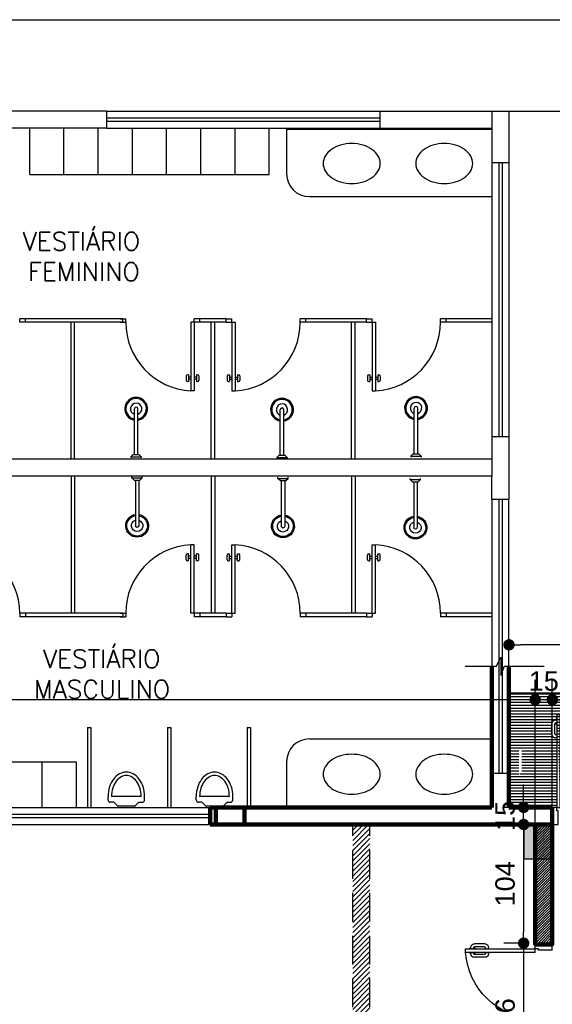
# Model space of a CAD drawing. Header units: metres. Extents: x -44 to 208, y -13 to 238.
# Tile 115 of 154: x 27.78 to 32.45, y 226.68 to 235.3. Entities that reach past the tile are written whole.
import ezdxf

# ---------------------------------------------------------------- set-up
doc = ezdxf.new("R2010")
doc.units = ezdxf.units.M
doc.header["$MEASUREMENT"] = 0
doc.linetypes.add('HIDDEN', pattern=[0.375, 0.25, -0.125])
doc.layers.add('ALV-ALT', color=7, linetype='Continuous', lineweight=90)
for name, color, linetype in [('ALV-CONS', 12, 'Continuous'), ('ALV-DEM', 41, 'HIDDEN'), ('CTA-GER', 35, 'Continuous'), ('ESQ-POR', 3, 'Continuous'), ('ESQUADRIAS', 2, 'Continuous'), ('EST-LAJ', 6, 'Continuous'), ('FINO-03', 2, 'Continuous'), ('HTC-EST', 253, 'Continuous'), ('PIS-DSN', 40, 'Continuous')]:
    doc.layers.add(name, color=color, linetype=linetype)
doc.styles.add('50-30', font='romans.shx', dxfattribs={"height": 0.16})
doc.styles.add('Texto Cota', font='arial.ttf')
doc.dimstyles.new('ARQ-1-100', dxfattribs={"dimscale": 0, "dimtxt": 0.17, "dimasz": 0.1, "dimexe": 0.175, "dimexo": 0.15, "dimgap": 0.075, "dimtad": 1, "dimdec": 0, "dimlfac": 100, "dimzin": 1, "dimdsep": 46, "dimtxsty": 'Texto Cota', "dimblk1": 'DOT', "dimblk2": 'DOT', "dimsah": 1, "dimcen": 0.2, "dimclrd": 256, "dimclre": 256, "dimclrt": 15, "dimaunit": 1, "dimazin": 0, "dimtfac": 1.8, "dimtdec": 0, "dimtix": 1, "dimtmove": 2, "dimatfit": 1, "dimldrblk": 'DOT', "dimfxl": 1, "dimtolj": 1, "dimtzin": 4, "dimlwd": -1, "dimarcsym": 0})

# ---------------------------------------------------------------- blocks, each defined once
blk = doc.blocks.new('A$C19E358C8')
at = {"layer": 'ALV-DEM'}
h = blk.add_hatch(dxfattribs=at)
h.set_pattern_fill('LINE', color=256, scale=0.01, angle=45)
h.set_pattern_definition([(45, (77.251412, -66.988773), (-0.02245064, 0.02245064), [])])
h.paths.add_polyline_path([(-5.85, -4.95), (-9.85, -4.95), (-9.85, -5.1), (-5.85, -5.1)])
h.paths.add_polyline_path([(-1, -4.95), (-3.35, -4.95), (-3.35, -4.75), (-3.5, -4.75), (-3.5, -4.95), (-4.45, -4.95), (-4.45, -5.1), (-1, -5.1)])
h.paths.add_polyline_path([(-4.7, -4.95), (-4.95, -4.95), (-4.95, -5.1), (-4.7, -5.1)])
h.paths.add_polyline_path([(-3.35, 0), (-3.5, 0), (-3.5, -3.85), (-3.35, -3.85)])
h.paths.add_polyline_path([(0, -4.95), (-0.1, -4.95), (-0.1, -5.1), (0, -5.1)])
h.paths.add_polyline_path([(-8.85, -12.83), (-9.85, -12.83), (-9.85, -12.98), (-8.85, -12.98)])
h.paths.add_polyline_path([(-3.89, -12.83), (-5.39, -12.83), (-5.39, -12.98), (-3.89, -12.98)])
h.paths.add_polyline_path([(0, -12.83), (-0.89, -12.83), (-0.89, -12.98), (-0.8898, -12.98), (0, -12.98)])
h.paths.add_polyline_path([(2.5, -13.9), (1.25, -13.9), (1.25, -13.8), (1.1, -13.8), (1.1, -14.15), (1.25, -14.15), (1.25, -14.05), (2.5, -14.05)])
h.paths.add_polyline_path([(1.25, -13), (1.1, -13), (1.1, -13.1), (1.25, -13.1)])
h.paths.add_polyline_path([(2.5, -14.95), (1.25, -14.95), (1.25, -14.85), (1.1, -14.85), (1.1, -15.2), (1.25, -15.2), (1.25, -15.1), (2.5, -15.1)])
h.paths.add_polyline_path([(2.5, -16), (1.25, -16), (1.25, -15.9), (1.1, -15.9), (1.1, -16.15), (2.5, -16.15)])
for p, q in [((-3.5, -3.85), (-3.5, 0)), ((-3.35, -3.85), (-3.35, 0))]:
    blk.add_line(p, q, dxfattribs=at)
blk = doc.blocks.new('PORTA 120 DUPLA')
at = {"layer": 'ESQ-POR'}
for p, q in [((-96.8286, 44.0414), (-96.7786, 44.0414)), ((-96.7786, 44.0414), (-96.7786, 43.9214)), ((-95.5786, 44.0412), (-95.5786, 43.9212)), ((-95.5786, 44.0412), (-95.5286, 44.0412)), ((-96.7886, 43.9214), (-96.7886, 43.8914)), ((-96.7786, 43.9214), (-96.7886, 43.9214)), ((-95.5786, 43.9212), (-95.5686, 43.9212)), ((-95.5686, 43.9212), (-95.5686, 43.8912)), ((-96.7886, 43.8914), (-96.8286, 43.8914)), ((-96.7886, 43.8914), (-96.7886, 43.2814)), ((-96.7586, 43.8914), (-96.7886, 43.8914)), ((-96.7586, 43.2814), (-96.7586, 43.8914)), ((-95.5986, 43.8912), (-95.5986, 43.2812)), ((-95.5986, 43.8912), (-95.5686, 43.8912)), ((-95.5686, 43.2812), (-95.5686, 43.8912)), ((-95.5686, 43.8912), (-95.5286, 43.8912)), ((-96.7894, 43.4821), (-96.802, 43.4821)), ((-96.7894, 43.4571), (-96.7894, 43.4821)), ((-96.7579, 43.4571), (-96.7579, 43.4821)), ((-96.7579, 43.4821), (-96.7453, 43.4821)), ((-95.5994, 43.4818), (-95.612, 43.4818)), ((-95.5994, 43.4569), (-95.5994, 43.4818)), ((-95.5679, 43.4818), (-95.5553, 43.4818)), ((-95.5679, 43.4569), (-95.5679, 43.4818)), ((-96.832, 43.4521), (-96.832, 43.3569)), ((-96.8073, 43.4471), (-96.8073, 43.3616)), ((-96.7894, 43.4571), (-96.7973, 43.4571)), ((-96.7579, 43.4571), (-96.75, 43.4571)), ((-96.74, 43.4471), (-96.74, 43.3616)), ((-96.7153, 43.4521), (-96.7153, 43.3569)), ((-95.642, 43.4518), (-95.642, 43.3567)), ((-95.6173, 43.4469), (-95.6173, 43.3614)), ((-95.5994, 43.4569), (-95.6073, 43.4569)), ((-95.5679, 43.4569), (-95.56, 43.4569)), ((-95.55, 43.4469), (-95.55, 43.3614)), ((-95.5253, 43.4518), (-95.5253, 43.3567)), ((-96.7942, 43.3269), (-96.802, 43.3269)), ((-96.7942, 43.3516), (-96.7973, 43.3516)), ((-96.7946, 43.365), (-96.7946, 43.3516)), ((-96.7886, 43.365), (-96.7946, 43.365)), ((-96.7942, 43.3142), (-96.7942, 43.3269)), ((-96.7886, 43.3142), (-96.7942, 43.3142)), ((-96.7586, 43.365), (-96.7527, 43.365)), ((-96.7586, 43.3142), (-96.753, 43.3142)), ((-96.753, 43.3516), (-96.75, 43.3516)), ((-96.753, 43.3269), (-96.7453, 43.3269)), ((-96.753, 43.3142), (-96.753, 43.3269)), ((-96.7527, 43.365), (-96.7527, 43.3516)), ((-95.6042, 43.3267), (-95.612, 43.3267)), ((-95.6042, 43.3514), (-95.6073, 43.3514)), ((-95.5986, 43.3648), (-95.6046, 43.3648)), ((-95.6046, 43.3648), (-95.6046, 43.3514)), ((-95.6042, 43.314), (-95.6042, 43.3267)), ((-95.5986, 43.314), (-95.6042, 43.314)), ((-95.5686, 43.3648), (-95.5627, 43.3648)), ((-95.5686, 43.314), (-95.563, 43.314)), ((-95.563, 43.3514), (-95.56, 43.3514)), ((-95.563, 43.314), (-95.563, 43.3267)), ((-95.563, 43.3267), (-95.5553, 43.3267)), ((-95.5627, 43.3648), (-95.5627, 43.3514)), ((-96.7886, 43.2814), (-96.7586, 43.2814)), ((-95.5986, 43.2812), (-95.5686, 43.2812))]:
    blk.add_line(p, q, dxfattribs=at)
for centre, radius, start, end in [((-96.8016, 43.9031), 0.6232, 273.95602, 358.46116), ((-95.5552, 43.9033), 0.6236, 181.55354, 266.00804), ((-96.802, 43.4521), 0.03, 90, 180), ((-96.7453, 43.4521), 0.03, 0, 90), ((-95.612, 43.4518), 0.03, 90, 180), ((-95.5553, 43.4518), 0.03, 0, 90), ((-96.7973, 43.4471), 0.01, 90, 180), ((-96.75, 43.4471), 0.01, 0, 90), ((-95.6073, 43.4469), 0.01, 90, 180), ((-95.56, 43.4469), 0.01, 0, 90), ((-96.802, 43.3569), 0.03, 180, 270), ((-96.7973, 43.3616), 0.01, 180, 270), ((-96.75, 43.3616), 0.01, 270, 0), ((-96.7453, 43.3569), 0.03, 270, 0), ((-95.612, 43.3567), 0.03, 180, 270), ((-95.6073, 43.3614), 0.01, 180, 270), ((-95.56, 43.3614), 0.01, 270, 0), ((-95.5553, 43.3567), 0.03, 270, 0)]:
    blk.add_arc(centre, radius, start, end, dxfattribs=at)
blk = doc.blocks.new('PORTA 1.60X2.10 DUPLA')
at = {"layer": 'ESQ-POR'}
for p, q in [((-103.6934, 43.2764), (-103.6434, 43.2764)), ((-103.6434, 43.2764), (-103.6434, 43.1564)), ((-102.0434, 43.2764), (-102.0434, 43.1564)), ((-101.9934, 43.2764), (-102.0434, 43.2764)), ((-103.6534, 43.1264), (-103.6934, 43.1264)), ((-103.6434, 43.1564), (-103.6534, 43.1564)), ((-103.6534, 43.1564), (-103.6534, 43.1264)), ((-103.6234, 43.1264), (-103.6534, 43.1264)), ((-103.6534, 43.1264), (-103.6534, 42.3164)), ((-103.6234, 42.3164), (-103.6234, 43.1264)), ((-102.0334, 43.1264), (-102.0634, 43.1264)), ((-102.0634, 43.1264), (-102.0634, 42.3164)), ((-102.0434, 43.1564), (-102.0334, 43.1564)), ((-102.0334, 43.1564), (-102.0334, 43.1264)), ((-102.0334, 42.3164), (-102.0334, 43.1264)), ((-102.0334, 43.1264), (-101.9934, 43.1264)), ((-103.6967, 42.487), (-103.6967, 42.3919)), ((-103.6721, 42.4821), (-103.6721, 42.3966)), ((-103.6542, 42.517), (-103.6667, 42.517)), ((-103.6542, 42.4921), (-103.6621, 42.4921)), ((-103.6542, 42.4921), (-103.6542, 42.517)), ((-103.6226, 42.517), (-103.6101, 42.517)), ((-103.6226, 42.4921), (-103.6226, 42.517)), ((-103.6226, 42.4921), (-103.6147, 42.4921)), ((-103.6047, 42.4821), (-103.6047, 42.3966)), ((-103.5801, 42.487), (-103.5801, 42.3919)), ((-102.1067, 42.487), (-102.1067, 42.3919)), ((-102.0821, 42.4821), (-102.0821, 42.3966)), ((-102.0642, 42.517), (-102.0767, 42.517)), ((-102.0642, 42.4921), (-102.0721, 42.4921)), ((-102.0642, 42.4921), (-102.0642, 42.517)), ((-102.0326, 42.4921), (-102.0326, 42.517)), ((-102.0326, 42.517), (-102.0201, 42.517)), ((-102.0326, 42.4921), (-102.0247, 42.4921)), ((-102.0147, 42.4821), (-102.0147, 42.3966)), ((-101.9901, 42.487), (-101.9901, 42.3919)), ((-103.659, 42.3619), (-103.6667, 42.3619)), ((-103.659, 42.3866), (-103.6621, 42.3866)), ((-103.6534, 42.4), (-103.6594, 42.4)), ((-103.6594, 42.4), (-103.6594, 42.3866)), ((-103.659, 42.3492), (-103.659, 42.3619)), ((-103.6534, 42.3492), (-103.659, 42.3492)), ((-103.6234, 42.4), (-103.6174, 42.4)), ((-103.6234, 42.3492), (-103.6178, 42.3492)), ((-103.6178, 42.3866), (-103.6147, 42.3866)), ((-103.6178, 42.3492), (-103.6178, 42.3619)), ((-103.6178, 42.3619), (-103.6101, 42.3619)), ((-103.6174, 42.4), (-103.6174, 42.3866)), ((-102.069, 42.3619), (-102.0767, 42.3619)), ((-102.069, 42.3866), (-102.0721, 42.3866)), ((-102.0694, 42.4), (-102.0694, 42.3866)), ((-102.0634, 42.4), (-102.0694, 42.4)), ((-102.069, 42.3492), (-102.069, 42.3619)), ((-102.0634, 42.3492), (-102.069, 42.3492)), ((-102.0334, 42.4), (-102.0274, 42.4)), ((-102.0334, 42.3492), (-102.0278, 42.3492)), ((-102.0278, 42.3866), (-102.0247, 42.3866)), ((-102.0278, 42.3619), (-102.0201, 42.3619)), ((-102.0278, 42.3492), (-102.0278, 42.3619)), ((-102.0274, 42.4), (-102.0274, 42.3866)), ((-103.6534, 42.3164), (-103.6234, 42.3164)), ((-102.0634, 42.3164), (-102.0334, 42.3164))]:
    blk.add_line(p, q, dxfattribs=at)
for centre, radius, start, end in [((-103.6661, 43.1335), 0.8183, 272.99026, 359.49822), ((-102.0252, 43.1287), 0.8132, 180.16307, 267.30577), ((-103.6667, 42.487), 0.03, 90, 180), ((-103.6621, 42.4821), 0.01, 90, 180), ((-103.6147, 42.4821), 0.01, 0, 90), ((-103.6101, 42.487), 0.03, 0, 90), ((-102.0767, 42.487), 0.03, 90, 180), ((-102.0721, 42.4821), 0.01, 90, 180), ((-102.0247, 42.4821), 0.01, 0, 90), ((-102.0201, 42.487), 0.03, 0, 90), ((-103.6667, 42.3919), 0.03, 180, 270), ((-103.6621, 42.3966), 0.01, 180, 270), ((-103.6147, 42.3966), 0.01, 270, 0), ((-103.6101, 42.3919), 0.03, 270, 0), ((-102.0767, 42.3919), 0.03, 180, 270), ((-102.0721, 42.3966), 0.01, 180, 270), ((-102.0247, 42.3966), 0.01, 270, 0), ((-102.0201, 42.3919), 0.03, 270, 0)]:
    blk.add_arc(centre, radius, start, end, dxfattribs=at)
blk = doc.blocks.new('_DOT')
at = {"color": 0, "linetype": 'ByBlock'}
blk.add_line((-0.5, 0), (-1, 0), dxfattribs=at)
at = {"color": 0, "linetype": 'ByBlock', "const_width": 0.5}
blk.add_lwpolyline([(-0.25, 0, 1), (0.25, 0, 1)], format="xyb", close=True, dxfattribs=at)
blk = doc.blocks.new('*D4303')
at = {"layer": 'CTA-GER', "transparency": 16777216}
for p, q in [((32.2005, 228.5049), (32.2005, 228.6049)), ((32.2005, 228.2549), (32.2005, 228.4049)), ((32.2005, 228.1549), (32.2005, 228.0549))]:
    blk.add_line(p, q, dxfattribs=at)
at = {"layer": 'CTA-GER', "lineweight": -2, "transparency": 16777216}
for p, q in [((32.152, 228.4049), (32.0255, 228.4049)), ((32.152, 228.2549), (32.0255, 228.2549))]:
    blk.add_line(p, q, dxfattribs=at)
at = {"layer": 'Defpoints', "color": 0, "transparency": 16777216}
for p in [(32.2005, 228.4049), (32.302, 228.4049), (32.302, 228.2549)]:
    blk.add_point(p, dxfattribs=at)
at = {"layer": 'CTA-GER', "transparency": 16777216, "xscale": 0.1, "yscale": 0.1, "zscale": 0.1}
for p, rotation in [((32.2005, 228.4049), 270), ((32.2005, 228.2549), 90)]:
    blk.add_blockref('_DOT', p, dxfattribs=dict(at, rotation=rotation))
at = {"layer": 'CTA-GER', "color": 15, "transparency": 16777216, "insert": (32.0387, 228.3299), "char_height": 0.17, "attachment_point": 5, "rotation": 90, "style": 'Texto Cota'}
blk.add_mtext('\\A1;15', dxfattribs=at)
blk = doc.blocks.new('*D4304')
at = {"layer": 'CTA-GER', "lineweight": -2, "transparency": 16777216}
for p, q in [((32.152, 228.2549), (32.0255, 228.2549)), ((32.1515, 227.2149), (32.0255, 227.2149))]:
    blk.add_line(p, q, dxfattribs=at)
at = {"layer": 'CTA-GER', "transparency": 16777216}
blk.add_line((32.2005, 228.1549), (32.2005, 227.3149), dxfattribs=at)
at = {"layer": 'Defpoints', "color": 0, "transparency": 16777216}
for p in [(32.302, 228.2549), (32.2005, 227.2149), (32.3015, 227.2149)]:
    blk.add_point(p, dxfattribs=at)
at = {"layer": 'CTA-GER', "transparency": 16777216, "xscale": 0.1, "yscale": 0.1, "zscale": 0.1}
for p, rotation in [((32.2005, 228.2549), 90), ((32.2005, 227.2149), 270)]:
    blk.add_blockref('_DOT', p, dxfattribs=dict(at, rotation=rotation))
at = {"layer": 'CTA-GER', "color": 15, "transparency": 16777216, "insert": (32.0387, 227.7349), "char_height": 0.17, "attachment_point": 5, "rotation": 90, "style": 'Texto Cota'}
blk.add_mtext('\\A1;104', dxfattribs=at)
blk = doc.blocks.new('*D4305')
at = {"layer": 'CTA-GER', "lineweight": -2, "transparency": 16777216}
for p, q in [((32.1515, 227.2149), (32.0255, 227.2149)), ((32.152, 225.8549), (32.0255, 225.8549))]:
    blk.add_line(p, q, dxfattribs=at)
at = {"layer": 'CTA-GER', "transparency": 16777216}
blk.add_line((32.2005, 227.1149), (32.2005, 225.9549), dxfattribs=at)
at = {"layer": 'Defpoints', "color": 0, "transparency": 16777216}
for p in [(32.3015, 227.2149), (32.2005, 225.8549), (32.302, 225.8549)]:
    blk.add_point(p, dxfattribs=at)
at = {"layer": 'CTA-GER', "transparency": 16777216, "xscale": 0.1, "yscale": 0.1, "zscale": 0.1}
for p, rotation in [((32.2005, 227.2149), 90), ((32.2005, 225.8549), 270)]:
    blk.add_blockref('_DOT', p, dxfattribs=dict(at, rotation=rotation))
at = {"layer": 'CTA-GER', "color": 15, "transparency": 16777216, "insert": (32.0386, 226.5349), "char_height": 0.17, "attachment_point": 5, "rotation": 90, "style": 'Texto Cota'}
blk.add_mtext('\\A1;136', dxfattribs=at)
blk = doc.blocks.new('A$C6031014A')
at = {"layer": 'HTC-EST'}
h = blk.add_hatch(color=256, dxfattribs=at)
h.dxf.hatch_style = 1
h.paths.add_polyline_path([(8.1, 2.4), (7.85, 2.4), (7.85, 2.1), (8.1, 2.1)])
at = {"layer": 'EST-LAJ'}
blk.add_lwpolyline([(8.1, 2.4), (7.85, 2.4), (7.85, 2.1), (8.1, 2.1), (8.1, 2.4)], close=True, dxfattribs=at)
blk = doc.blocks.new('CUBA')
blk.add_lwpolyline([(0, 0, 0.07067), (0.0141, -0.0991, 0.082314), (0.0513, -0.1768, 0.106842), (0.1116, -0.2326, 0.13438), (0.175, -0.25, 0.13438), (0.2384, -0.2326, 0.106842), (0.2987, -0.1768, 0.082314), (0.3359, -0.0991, 0.07067), (0.35, 0, 0.07067), (0.3359, 0.0991, 0.082314), (0.2987, 0.1768, 0.106842), (0.2384, 0.2326, 0.13438), (0.175, 0.25, 0.13438), (0.1116, 0.2326, 0.106842), (0.0513, 0.1768, 0.082314), (0.0141, 0.0991, 0.07067)], format="xyb", close=True)
blk = doc.blocks.new('CHUV-2')
at = {"layer": 'HTC-EST', "linetype": 'Continuous'}
for p, q in [((0.1812, -0.0167), (0.2012, 0.0033)), ((0.2012, 0.0033), (0.2112, 0.0033)), ((0.2012, -0.0867), (0.2012, 0.0033)), ((0.1812, -0.0267), (-0.2188, -0.0267)), ((0.1812, -0.0567), (-0.2188, -0.0567)), ((0.1812, -0.0667), (0.1812, -0.0167)), ((0.1812, -0.0667), (0.2012, -0.0867)), ((0.2012, -0.0867), (0.2112, -0.0867))]:
    blk.add_line(p, q, dxfattribs=at)
for radius, start, end in [(0.1, 8.62693, 351.37307), (0.09, 8.62693, 351.37307), (0.05, 17.4576, 342.5424), (0.015, 90, 270)]:
    blk.add_arc((-0.2188, -0.0417), radius, start, end, dxfattribs=at)
blk = doc.blocks.new('CHUVEIRO')
at = {"layer": 'FINO-03'}
blk.add_blockref('CHUV-2', (0.0295, 0.0403), dxfattribs=at)
blk = doc.blocks.new('ENTORNO')
at = {"layer": 'HTC-EST'}
for p, q in [((93.3591, 2.6406), (132.8091, 2.6406)), ((104.4991, 1.8406), (103.5391, 1.8406)), ((104.4991, 1.8406), (106.8991, 1.8406)), ((104.4991, 1.8406), (104.4991, 1.6906)), ((106.8991, 1.8406), (108.0291, 1.8406)), ((106.8991, 1.6906), (106.8991, 1.8406)), ((107.8791, 1.8406), (107.8791, 1.3906)), ((108.0291, 1.8406), (108.0291, 1.3906)), ((108.0291, 1.8406), (109.4283, 1.8406)), ((104.4991, 1.7806), (106.8991, 1.7806)), ((104.4991, 1.7506), (106.8991, 1.7506)), ((104.4991, 1.6906), (103.5391, 1.6906)), ((103.8276, 1.2836), (103.8276, 1.6836)), ((104.1276, 1.2836), (104.1276, 1.6836)), ((104.4276, 1.2906), (104.4276, 1.6906)), ((104.4991, 1.6906), (106.8991, 1.6906)), ((104.7276, 1.2906), (104.7276, 1.6906)), ((105.0276, 1.2836), (105.0276, 1.6836)), ((105.3276, 1.2836), (105.3276, 1.6836)), ((105.6276, 1.2836), (105.6276, 1.6836)), ((105.9276, 1.2836), (105.9276, 1.6836)), ((106.0791, 1.6906), (106.0791, 1.2906)), ((106.0791, 1.6806), (107.8791, 1.6806)), ((106.8991, 1.6906), (107.8791, 1.6906)), ((107.8791, 1.3906), (107.8791, -1.0094)), ((107.8791, 1.3906), (108.0291, 1.3906)), ((107.9391, 1.3906), (107.9391, -1.0094)), ((107.9691, 1.3906), (107.9691, -1.0094)), ((108.0291, 1.3906), (108.0291, -1.0094)), ((103.8276, 1.2836), (105.0276, 1.2836)), ((104.7276, 1.2836), (105.9276, 1.2836)), ((106.2791, 1.0906), (107.8791, 1.0906)), ((103.7391, -0.0094), (103.7391, 0.0206)), ((103.7891, 0.0206), (103.7391, 0.0206)), ((104.6441, 0.0206), (103.7893, 0.0206)), ((103.7893, -0.0094), (103.7893, 0.0206)), ((104.6191, 0.0206), (104.6691, 0.0206)), ((104.6441, -0.0094), (104.6441, 0.0206)), ((104.6691, -0.0094), (104.6691, 0.0206)), ((105.3191, 0.0206), (105.2691, 0.0206)), ((105.2691, -0.0094), (105.2691, 0.0206)), ((105.5491, 0.0206), (105.3191, 0.0206)), ((105.3191, -0.0094), (105.3191, 0.0206)), ((105.5491, -0.0094), (105.5491, 0.0206)), ((105.5491, 0.0206), (105.5991, 0.0206)), ((105.5991, -0.0094), (105.5991, 0.0206)), ((106.1991, -0.0094), (106.1991, 0.0206)), ((106.2491, 0.0206), (106.1991, 0.0206)), ((106.7791, 0.0206), (106.2491, 0.0206)), ((106.2491, -0.0094), (106.2491, 0.0206)), ((106.7791, -0.0094), (106.7791, 0.0206)), ((106.7791, 0.0206), (106.8291, 0.0206)), ((106.8291, -0.0094), (106.8291, 0.0206)), ((107.4291, -0.0094), (107.4291, 0.0206)), ((107.4791, 0.0206), (107.4291, 0.0206)), ((107.4791, -0.0094), (107.4791, 0.0206)), ((107.8791, 0.0206), (107.4791, 0.0206)), ((103.7891, -0.0094), (103.7391, -0.0094)), ((104.6441, -0.0094), (103.7893, -0.0094)), ((104.1891, -1.2094), (104.1891, -0.0094)), ((104.2191, -1.2094), (104.2191, -0.0094)), ((104.6191, -0.0094), (104.6691, -0.0094)), ((105.2391, -0.0094), (105.2391, -0.6094)), ((105.2691, -0.0094), (105.2391, -0.0094)), ((105.2391, -0.0094), (105.2391, -0.0094)), ((105.2691, -0.0094), (105.2691, -0.6094)), ((105.3191, -0.0094), (105.2691, -0.0094)), ((105.5491, -0.0094), (105.3191, -0.0094)), ((105.4191, -1.2094), (105.4191, -0.0094)), ((105.4491, -1.2094), (105.4491, -0.0094)), ((105.5491, -0.0094), (105.5991, -0.0094)), ((105.5991, -0.0094), (105.5991, -0.6094)), ((105.5991, -0.0094), (105.6291, -0.0094)), ((105.6291, -0.0094), (105.6291, -0.6094)), ((105.6291, -0.0094), (105.6291, -0.0094)), ((106.2491, -0.0094), (106.1991, -0.0094)), ((106.7791, -0.0094), (106.2491, -0.0094)), ((106.6491, -1.2094), (106.6491, -0.0094)), ((106.6791, -1.2094), (106.6791, -0.0094)), ((106.7791, -0.0094), (106.8291, -0.0094)), ((106.8291, -0.0094), (106.8291, -0.6094)), ((106.8291, -0.0094), (106.8591, -0.0094)), ((106.8591, -0.0094), (106.8591, -0.6094)), ((106.8591, -0.0094), (106.8591, -0.0094)), ((107.4791, -0.0094), (107.4291, -0.0094)), ((107.8791, -0.0094), (107.4791, -0.0094)), ((105.1991, -0.4794), (105.1991, -0.5194)), ((105.2191, -0.4694), (105.2091, -0.4694)), ((105.2191, -0.4694), (105.2191, -0.5294)), ((105.2391, -0.4894), (105.2191, -0.4894)), ((105.2391, -0.5094), (105.2191, -0.5094)), ((105.2891, -0.4894), (105.2691, -0.4894)), ((105.2891, -0.5094), (105.2691, -0.5094)), ((105.2991, -0.4694), (105.2891, -0.4694)), ((105.2891, -0.4694), (105.2891, -0.5294)), ((105.3091, -0.4794), (105.3091, -0.5194)), ((105.5591, -0.4794), (105.5591, -0.5194)), ((105.5691, -0.4694), (105.5791, -0.4694)), ((105.5791, -0.4694), (105.5791, -0.5294)), ((105.5791, -0.4894), (105.5991, -0.4894)), ((105.5791, -0.5094), (105.5991, -0.5094)), ((105.6291, -0.4894), (105.6491, -0.4894)), ((105.6291, -0.5094), (105.6491, -0.5094)), ((105.6491, -0.4694), (105.6591, -0.4694)), ((105.6491, -0.4694), (105.6491, -0.5294)), ((105.6691, -0.4794), (105.6691, -0.5194)), ((106.7891, -0.4794), (106.7891, -0.5194)), ((106.7991, -0.4694), (106.8091, -0.4694)), ((106.8091, -0.4694), (106.8091, -0.5294)), ((106.8091, -0.4894), (106.8291, -0.4894)), ((106.8091, -0.5094), (106.8291, -0.5094)), ((106.8591, -0.4894), (106.8791, -0.4894)), ((106.8591, -0.5094), (106.8791, -0.5094)), ((106.8791, -0.4694), (106.8891, -0.4694)), ((106.8791, -0.4694), (106.8791, -0.5294)), ((106.8991, -0.4794), (106.8991, -0.5194)), ((105.2191, -0.5294), (105.2091, -0.5294)), ((105.2991, -0.5294), (105.2891, -0.5294)), ((105.5691, -0.5294), (105.5791, -0.5294)), ((105.6491, -0.5294), (105.6591, -0.5294)), ((106.7991, -0.5294), (106.8091, -0.5294)), ((106.8791, -0.5294), (106.8891, -0.5294)), ((105.2691, -0.6094), (105.2391, -0.6094)), ((105.5991, -0.6094), (105.6291, -0.6094)), ((106.8291, -0.6094), (106.8591, -0.6094)), ((107.8791, -1.0094), (107.8791, -1.2094)), ((107.8791, -1.0094), (108.0291, -1.0094)), ((108.0291, -1.0094), (108.0291, -1.5594)), ((107.8791, -1.2094), (101.7591, -1.2094)), ((107.8791, -1.2094), (107.8791, -1.3594)), ((107.8791, -1.3594), (101.7591, -1.3594)), ((104.1891, -1.3594), (104.1891, -2.5594)), ((104.2191, -1.3594), (104.2191, -2.5594)), ((105.4191, -1.3594), (105.4191, -2.5594)), ((105.4491, -1.3594), (105.4491, -2.5594)), ((106.6491, -1.3594), (106.6491, -2.5594)), ((106.6791, -1.3594), (106.6791, -2.5594)), ((107.8791, -1.5594), (107.8791, -1.3594)), ((107.8791, -1.5594), (107.8791, -3.9594)), ((107.8791, -1.5594), (108.0291, -1.5594)), ((107.9391, -1.5594), (107.9391, -3.9594)), ((107.9691, -1.5594), (107.9691, -3.9594)), ((108.0291, -3.9594), (108.0291, -1.5594)), ((105.2391, -2.5594), (105.2391, -1.9594)), ((105.2691, -1.9594), (105.2391, -1.9594)), ((105.2691, -2.5594), (105.2691, -1.9594)), ((105.5991, -2.5594), (105.5991, -1.9594)), ((105.5991, -1.9594), (105.6291, -1.9594)), ((105.6291, -2.5594), (105.6291, -1.9594)), ((106.8291, -2.5594), (106.8291, -1.9594)), ((106.8291, -1.9594), (106.8591, -1.9594)), ((106.8591, -2.5594), (106.8591, -1.9594)), ((105.1991, -2.0894), (105.1991, -2.0494)), ((105.2191, -2.0394), (105.2091, -2.0394)), ((105.2191, -2.0994), (105.2191, -2.0394)), ((105.2391, -2.0594), (105.2191, -2.0594)), ((105.2891, -2.0594), (105.2691, -2.0594)), ((105.2991, -2.0394), (105.2891, -2.0394)), ((105.2891, -2.0994), (105.2891, -2.0394)), ((105.3091, -2.0894), (105.3091, -2.0494)), ((105.5591, -2.0894), (105.5591, -2.0494)), ((105.5691, -2.0394), (105.5791, -2.0394)), ((105.5791, -2.0994), (105.5791, -2.0394)), ((105.5791, -2.0594), (105.5991, -2.0594)), ((105.6291, -2.0594), (105.6491, -2.0594)), ((105.6491, -2.0394), (105.6591, -2.0394)), ((105.6491, -2.0994), (105.6491, -2.0394)), ((105.6691, -2.0894), (105.6691, -2.0494)), ((106.7891, -2.0894), (106.7891, -2.0494)), ((106.7991, -2.0394), (106.8091, -2.0394)), ((106.8091, -2.0994), (106.8091, -2.0394)), ((106.8091, -2.0594), (106.8291, -2.0594)), ((106.8591, -2.0594), (106.8791, -2.0594)), ((106.8791, -2.0394), (106.8891, -2.0394)), ((106.8791, -2.0994), (106.8791, -2.0394)), ((106.8991, -2.0894), (106.8991, -2.0494)), ((105.2191, -2.0994), (105.2091, -2.0994)), ((105.2391, -2.0794), (105.2191, -2.0794)), ((105.2891, -2.0794), (105.2691, -2.0794)), ((105.2991, -2.0994), (105.2891, -2.0994)), ((105.5691, -2.0994), (105.5791, -2.0994)), ((105.5791, -2.0794), (105.5991, -2.0794)), ((105.6291, -2.0794), (105.6491, -2.0794)), ((105.6491, -2.0994), (105.6591, -2.0994)), ((106.7991, -2.0994), (106.8091, -2.0994)), ((106.8091, -2.0794), (106.8291, -2.0794)), ((106.8591, -2.0794), (106.8791, -2.0794)), ((106.8791, -2.0994), (106.8891, -2.0994)), ((103.7391, -2.5594), (103.7391, -2.5894)), ((103.7891, -2.5594), (103.7391, -2.5594)), ((104.6441, -2.5594), (103.7893, -2.5594)), ((103.7893, -2.5594), (103.7893, -2.5894)), ((104.6191, -2.5594), (104.6691, -2.5594)), ((104.6441, -2.5594), (104.6441, -2.5894)), ((104.6691, -2.5594), (104.6691, -2.5894)), ((105.2691, -2.5594), (105.2391, -2.5594)), ((105.2391, -2.5594), (105.2391, -2.5594)), ((105.3191, -2.5594), (105.2691, -2.5594)), ((105.2691, -2.5594), (105.2691, -2.5894)), ((105.5491, -2.5594), (105.3191, -2.5594)), ((105.3191, -2.5594), (105.3191, -2.5894)), ((105.5491, -2.5594), (105.5491, -2.5894)), ((105.5491, -2.5594), (105.5991, -2.5594)), ((105.5991, -2.5594), (105.5991, -2.5894)), ((105.5991, -2.5594), (105.6291, -2.5594)), ((105.6291, -2.5594), (105.6291, -2.5594)), ((106.1991, -2.5594), (106.1991, -2.5894)), ((106.2491, -2.5594), (106.1991, -2.5594)), ((106.7791, -2.5594), (106.2491, -2.5594)), ((106.2491, -2.5594), (106.2491, -2.5894)), ((106.7791, -2.5594), (106.7791, -2.5894)), ((106.7791, -2.5594), (106.8291, -2.5594)), ((106.8291, -2.5594), (106.8291, -2.5894)), ((106.8291, -2.5594), (106.8591, -2.5594)), ((106.8591, -2.5594), (106.8591, -2.5594)), ((107.4291, -2.5594), (107.4291, -2.5894)), ((107.4791, -2.5594), (107.4291, -2.5594)), ((107.4791, -2.5594), (107.4791, -2.5894)), ((107.8791, -2.5594), (107.4791, -2.5594)), ((103.7891, -2.5894), (103.7391, -2.5894)), ((104.6441, -2.5894), (103.7893, -2.5894)), ((104.6191, -2.5894), (104.6691, -2.5894)), ((105.3191, -2.5894), (105.2691, -2.5894)), ((105.5491, -2.5894), (105.3191, -2.5894)), ((105.5491, -2.5894), (105.5991, -2.5894)), ((106.2491, -2.5894), (106.1991, -2.5894)), ((106.7791, -2.5894), (106.2491, -2.5894)), ((106.7791, -2.5894), (106.8291, -2.5894)), ((107.4791, -2.5894), (107.4291, -2.5894)), ((107.8791, -2.5894), (107.4791, -2.5894)), ((104.3341, -3.5594), (104.3341, -4.2594)), ((104.3341, -3.5594), (104.3641, -3.5594)), ((104.3641, -3.5594), (104.3641, -4.2594)), ((105.0341, -3.5594), (105.0341, -4.2594)), ((105.0341, -3.5594), (105.0641, -3.5594)), ((105.0641, -3.5594), (105.0641, -4.2594)), ((105.7341, -3.5594), (105.7341, -4.2594)), ((105.7341, -3.5594), (105.7641, -3.5594)), ((105.7641, -3.5594), (105.7641, -4.2594)), ((106.2791, -3.6594), (107.8791, -3.6594)), ((100.3341, -3.8594), (104.2341, -3.8594)), ((103.9341, -3.8594), (103.9341, -4.2594)), ((104.2341, -3.8594), (104.2341, -4.2594)), ((104.3341, -3.8594), (104.3341, -4.2594)), ((106.0791, -3.8594), (106.0791, -4.2594)), ((107.8791, -3.9594), (108.0291, -3.9594)), ((107.8791, -3.9594), (107.8791, -4.2594)), ((108.0291, -3.9594), (108.0291, -4.2594)), ((104.5138, -4.1944), (104.5138, -4.1644)), ((104.5638, -4.2144), (104.5338, -4.2144)), ((104.8045, -4.1644), (104.5438, -4.1644)), ((104.5962, -4.2468), (104.5638, -4.2144)), ((104.7521, -4.2468), (104.7845, -4.2144)), ((104.7845, -4.2144), (104.8145, -4.2144)), ((104.8345, -4.1944), (104.8345, -4.1644)), ((105.2871, -4.1944), (105.2871, -4.1644)), ((105.3371, -4.2144), (105.3071, -4.2144)), ((105.5778, -4.1644), (105.3171, -4.1644)), ((105.3696, -4.2468), (105.3371, -4.2144)), ((105.5254, -4.2468), (105.5578, -4.2144)), ((105.5578, -4.2144), (105.5878, -4.2144)), ((105.6078, -4.1944), (105.6078, -4.1644)), ((104.745, -4.2498), (104.6033, -4.2498)), ((105.5183, -4.2498), (105.3766, -4.2498))]:
    blk.add_line(p, q, dxfattribs=at)
for centre, radius, start, end in [((106.2791, 1.2906), 0.2, 180, 270), ((105.2705, -0.0088), 0.6014, 180.05524, 267.00716), ((105.5977, -0.0088), 0.6014, 272.99284, 359.94476), ((106.8277, -0.0088), 0.6014, 272.99284, 359.94476), ((105.2091, -0.4794), 0.01, 90, 180), ((105.2991, -0.4794), 0.01, 0, 90), ((105.5691, -0.4794), 0.01, 90, 180), ((105.6591, -0.4794), 0.01, 0, 90), ((106.7991, -0.4794), 0.01, 90, 180), ((106.8891, -0.4794), 0.01, 0, 90), ((105.2091, -0.5194), 0.01, 180, 270), ((105.2991, -0.5194), 0.01, 270, 0), ((105.5691, -0.5194), 0.01, 180, 270), ((105.6591, -0.5194), 0.01, 270, 0), ((106.7991, -0.5194), 0.01, 180, 270), ((106.8891, -0.5194), 0.01, 270, 0), ((103.1377, -2.5599), 0.6014, 0.05524, 87.00716), ((105.2705, -2.5599), 0.6014, 92.99284, 179.94476), ((105.5977, -2.5599), 0.6014, 0.05524, 87.00716), ((106.8277, -2.5599), 0.6014, 0.05524, 87.00716), ((105.2091, -2.0494), 0.01, 90, 180), ((105.2991, -2.0494), 0.01, 0, 90), ((105.5691, -2.0494), 0.01, 90, 180), ((105.6591, -2.0494), 0.01, 0, 90), ((106.7991, -2.0494), 0.01, 90, 180), ((106.8891, -2.0494), 0.01, 0, 90), ((105.2091, -2.0894), 0.01, 180, 270), ((105.2991, -2.0894), 0.01, 270, 0), ((105.5691, -2.0894), 0.01, 180, 270), ((105.6591, -2.0894), 0.01, 270, 0), ((106.7991, -2.0894), 0.01, 180, 270), ((106.8891, -2.0894), 0.01, 270, 0), ((106.2791, -3.8594), 0.2, 90, 180), ((104.6991, -4.1159), 0.1726, 119.0061, 143.23757), ((104.6742, -4.071), 0.1213, 90, 119.0061), ((104.6742, -4.071), 0.1213, 60.9939, 90), ((104.6493, -4.1159), 0.1726, 36.76243, 60.9939), ((105.4724, -4.1159), 0.1726, 119.0061, 143.23757), ((105.4475, -4.071), 0.1213, 90, 119.0061), ((105.4475, -4.071), 0.1213, 60.9939, 90), ((105.4226, -4.1159), 0.1726, 36.76243, 60.9939), ((104.7383, -4.1453), 0.2216, 143.23757, 162.80542), ((104.7383, -4.1453), 0.1916, 143.23757, 162.80542), ((104.6991, -4.1159), 0.1426, 119.0061, 143.23757), ((104.6742, -4.071), 0.0913, 90, 119.0061), ((104.6742, -4.071), 0.0913, 60.9939, 90), ((104.6493, -4.1159), 0.1426, 36.76243, 60.9939), ((104.61, -4.1453), 0.1916, 17.19458, 36.76243), ((104.61, -4.1453), 0.2216, 17.19458, 36.76243), ((105.5116, -4.1453), 0.2216, 143.23757, 162.80542), ((105.5116, -4.1453), 0.1916, 143.23757, 162.80542), ((105.4724, -4.1159), 0.1426, 119.0061, 143.23757), ((105.4475, -4.071), 0.0913, 90, 119.0061), ((105.4475, -4.071), 0.0913, 60.9939, 90), ((105.4226, -4.1159), 0.1426, 36.76243, 60.9939), ((105.3833, -4.1453), 0.1916, 17.19458, 36.76243), ((105.3833, -4.1453), 0.2216, 17.19458, 36.76243), ((104.8002, -4.1644), 0.2864, 162.80542, 180), ((104.8002, -4.1644), 0.2564, 162.80542, 180), ((104.5482, -4.1644), 0.2564, 0, 17.19458), ((104.5482, -4.1644), 0.2864, 0, 17.19458), ((105.5735, -4.1644), 0.2864, 162.80542, 180), ((105.5735, -4.1644), 0.2564, 162.80542, 180), ((105.3215, -4.1644), 0.2564, 0, 17.19458), ((105.3215, -4.1644), 0.2864, 0, 17.19458), ((104.5338, -4.1944), 0.02, 180, 270), ((104.8145, -4.1944), 0.02, 270, 0), ((105.3071, -4.1944), 0.02, 180, 270), ((105.5878, -4.1944), 0.02, 270, 0), ((104.6033, -4.2398), 0.01, 225, 270), ((104.745, -4.2398), 0.01, 270, 315), ((105.3766, -4.2398), 0.01, 225, 270), ((105.5183, -4.2398), 0.01, 270, 315)]:
    blk.add_arc(centre, radius, start, end, dxfattribs=at)
for name, p, rotation in [('CUBA', (106.6502, 1.2061), 90), ('CUBA', (107.4616, 1.2061), 90), ('CHUVEIRO', (104.7615, -0.9574), 270), ('CHUVEIRO', (106.0406, -0.9647), 270), ('CHUVEIRO', (107.2156, -0.9506), 270), ('CUBA', (106.6502, -4.1439), 90), ('CUBA', (107.4616, -4.1439), 90)]:
    blk.add_blockref(name, p, dxfattribs=dict(at, rotation=rotation))
at = {"layer": 'HTC-EST', "xscale": -1, "rotation": 270}
for p in [(104.7701, -1.6029), (106.0491, -1.6078), (107.2103, -1.6186)]:
    blk.add_blockref('CHUVEIRO', p, dxfattribs=at)
at = {"layer": 'HTC-EST', "style": '50-30'}
for s, p in [('VESTIÁRIO', (103.766, 0.6193)), ('FEMININO', (103.8111, 0.3526)), ('VESTIÁRIO', (103.9442, -3.0379)), ('MASCULINO', (103.8644, -3.3045))]:
    blk.add_text(s, height=0.16, dxfattribs=at).set_placement(p)
blk = doc.blocks.new('*D4434')
at = {"layer": 'CTA-GER', "lineweight": -2, "transparency": 16777216}
for p, q in [((32.452, 227.8799), (32.452, 229.523)), ((34.202, 227.9887), (34.202, 229.523))]:
    blk.add_line(p, q, dxfattribs=at)
at = {"layer": 'CTA-GER', "transparency": 16777216}
blk.add_line((34.102, 229.348), (32.552, 229.348), dxfattribs=at)
at = {"layer": 'Defpoints', "color": 0, "transparency": 16777216}
for p in [(32.452, 229.348), (34.202, 227.8387), (32.452, 227.7299)]:
    blk.add_point(p, dxfattribs=at)
at = {"layer": 'CTA-GER', "transparency": 16777216, "xscale": 0.1, "yscale": 0.1, "zscale": 0.1, "rotation": 180}
blk.add_blockref('_DOT', (32.452, 229.348), dxfattribs=at)
at = {"layer": 'CTA-GER', "transparency": 16777216, "xscale": 0.1, "yscale": 0.1, "zscale": 0.1}
blk.add_blockref('_DOT', (34.202, 229.348), dxfattribs=at)
at = {"layer": 'CTA-GER', "color": 15, "transparency": 16777216, "insert": (33.327, 229.5098), "char_height": 0.17, "attachment_point": 5, "style": 'Texto Cota'}
blk.add_mtext('\\A1;175', dxfattribs=at)
blk = doc.blocks.new('*D4435')
at = {"layer": 'CTA-GER', "lineweight": -2, "transparency": 16777216}
for p, q in [((32.302, 227.959), (32.302, 229.523)), ((32.452, 227.8799), (32.452, 229.523))]:
    blk.add_line(p, q, dxfattribs=at)
at = {"layer": 'CTA-GER', "transparency": 16777216}
for p, q in [((32.202, 229.348), (32.102, 229.348)), ((32.452, 229.348), (32.302, 229.348)), ((32.552, 229.348), (32.652, 229.348))]:
    blk.add_line(p, q, dxfattribs=at)
at = {"layer": 'Defpoints', "color": 0, "transparency": 16777216}
for p in [(32.302, 229.348), (32.302, 227.809), (32.452, 227.7299)]:
    blk.add_point(p, dxfattribs=at)
at = {"layer": 'CTA-GER', "transparency": 16777216, "xscale": 0.1, "yscale": 0.1, "zscale": 0.1}
blk.add_blockref('_DOT', (32.302, 229.348), dxfattribs=at)
at = {"layer": 'CTA-GER', "transparency": 16777216, "xscale": 0.1, "yscale": 0.1, "zscale": 0.1, "rotation": 180}
blk.add_blockref('_DOT', (32.452, 229.348), dxfattribs=at)
at = {"layer": 'CTA-GER', "color": 15, "transparency": 16777216, "insert": (32.377, 229.5098), "char_height": 0.17, "attachment_point": 5, "style": 'Texto Cota'}
blk.add_mtext('\\A1;15', dxfattribs=at)
blk = doc.blocks.new('*D4436')
at = {"layer": 'CTA-GER', "lineweight": -2, "transparency": 16777216}
for p, q in [((24.352, 227.6988), (24.352, 229.523)), ((32.302, 227.959), (32.302, 229.523))]:
    blk.add_line(p, q, dxfattribs=at)
at = {"layer": 'CTA-GER', "transparency": 16777216}
blk.add_line((32.202, 229.348), (24.452, 229.348), dxfattribs=at)
at = {"layer": 'Defpoints', "color": 0, "transparency": 16777216}
for p in [(24.352, 229.348), (32.302, 227.809), (24.352, 227.5488)]:
    blk.add_point(p, dxfattribs=at)
at = {"layer": 'CTA-GER', "transparency": 16777216, "xscale": 0.1, "yscale": 0.1, "zscale": 0.1, "rotation": 180}
blk.add_blockref('_DOT', (24.352, 229.348), dxfattribs=at)
at = {"layer": 'CTA-GER', "transparency": 16777216, "xscale": 0.1, "yscale": 0.1, "zscale": 0.1}
blk.add_blockref('_DOT', (32.302, 229.348), dxfattribs=at)
at = {"layer": 'CTA-GER', "color": 15, "transparency": 16777216, "insert": (27.4294, 229.5265), "char_height": 0.17, "attachment_point": 5, "style": 'Texto Cota'}
blk.add_mtext('\\A1;795', dxfattribs=at)
blk = doc.blocks.new('*D4469')
at = {"layer": 'CTA-GER', "lineweight": -2, "transparency": 16777216}
for p, q in [((32.072, 229.5549), (32.072, 230.0038)), ((34.352, 229.5549), (34.352, 230.0038))]:
    blk.add_line(p, q, dxfattribs=at)
at = {"layer": 'CTA-GER', "transparency": 16777216}
blk.add_line((34.252, 229.8288), (32.172, 229.8288), dxfattribs=at)
at = {"layer": 'Defpoints', "color": 0, "transparency": 16777216}
for p in [(32.072, 229.8288), (32.072, 229.4049), (34.352, 229.4049)]:
    blk.add_point(p, dxfattribs=at)
at = {"layer": 'CTA-GER', "transparency": 16777216, "xscale": 0.1, "yscale": 0.1, "zscale": 0.1, "rotation": 180}
blk.add_blockref('_DOT', (32.072, 229.8288), dxfattribs=at)
at = {"layer": 'CTA-GER', "transparency": 16777216, "xscale": 0.1, "yscale": 0.1, "zscale": 0.1}
blk.add_blockref('_DOT', (34.352, 229.8288), dxfattribs=at)
at = {"layer": 'CTA-GER', "color": 15, "transparency": 16777216, "insert": (33.212, 229.9906), "char_height": 0.17, "attachment_point": 5, "style": 'Texto Cota'}
blk.add_mtext('\\A1;228', dxfattribs=at)

msp = doc.modelspace()

# ---------------------------------------------------------------- hatches: boundary and pattern name
at = {"layer": 'ALV-CONS', "linetype": 'ByBlock'}
h = msp.add_hatch(dxfattribs=at)
h.set_pattern_fill('LINE', color=256, scale=0.2)
edge = h.paths.add_edge_path()
edge.add_line((34.082, 229.2149), (34.112, 229.2149))
edge.add_line((34.112, 229.2149), (34.112, 229.1821))
edge.add_line((34.112, 229.1821), (34.1176, 229.1821))
edge.add_line((34.1176, 229.1821), (34.1176, 229.1694))
edge.add_line((34.1176, 229.1694), (34.1253, 229.1694))
edge.add_arc((34.1253, 229.1394), 0.03, 0, 90, ccw=False)
edge.add_line((34.1553, 229.1394), (34.1553, 229.0443))
edge.add_arc((34.1253, 229.0443), 0.03, -90, 0, ccw=False)
edge.add_line((34.1253, 229.0143), (34.112, 229.0143))
edge.add_line((34.112, 229.0143), (34.112, 228.4049))
edge.add_line((34.112, 228.4049), (34.152, 228.4049))
edge.add_line((34.152, 228.4049), (34.352, 228.4049))
edge.add_line((34.352, 228.4049), (34.352, 229.4049))
edge.add_line((34.352, 229.4049), (32.072, 229.4049))
edge.add_line((32.072, 229.4049), (32.072, 228.4049))
edge.add_line((32.072, 228.4049), (32.452, 228.4049))
edge.add_line((32.452, 228.4049), (32.492, 228.4049))
edge.add_line((32.492, 228.4049), (32.492, 229.0143))
edge.add_line((32.492, 229.0143), (32.4787, 229.0143))
edge.add_arc((32.4787, 229.0443), 0.03, 180, 270, ccw=False)
edge.add_line((32.4487, 229.0443), (32.4487, 229.1394))
edge.add_arc((32.4787, 229.1394), 0.03, 90, 180, ccw=False)
edge.add_line((32.4787, 229.1694), (32.4864, 229.1694))
edge.add_line((32.4864, 229.1694), (32.4864, 229.1821))
edge.add_line((32.4864, 229.1821), (32.492, 229.1821))
edge.add_line((32.492, 229.1821), (32.492, 229.2149))
edge.add_line((32.492, 229.2149), (32.522, 228.4049))
edge.add_arc((32.9095, 219.6988), 8.7148, 87.45157, 92.54843, ccw=False)
edge.add_line((33.297, 228.4049), (33.3064, 228.4049))
edge.add_arc((34.1247, 228.3978), 0.8183, 92.99026, 179.49822, ccw=False)
edge = h.paths.add_edge_path(flags=16)
edge.add_line((34.082, 229.0143), (34.0687, 229.0143))
edge.add_arc((34.0687, 229.0443), 0.03, 180, 270, ccw=False)
edge.add_line((34.0387, 229.0443), (34.0387, 229.1394))
edge.add_arc((34.0687, 229.1394), 0.03, 90, 180, ccw=False)
edge.add_line((34.0687, 229.1694), (34.0764, 229.1694))
edge.add_line((34.0764, 229.1694), (34.0764, 229.1821))
edge.add_line((34.0764, 229.1821), (34.082, 229.1821))
edge.add_line((34.082, 229.1821), (34.082, 229.2149))
edge.add_arc((34.1247, 228.3978), 0.8183, 92.99026, 179.49822)
edge.add_line((33.3064, 228.4049), (34.082, 228.4049))
edge.add_line((34.082, 228.4049), (34.082, 229.0143))
edge = h.paths.add_edge_path(flags=0)
edge.add_arc((33.6962, 228.6865), 0.1, 0, 360)
h.paths.add_polyline_path([(34.112, 228.7069), (34.352, 228.6961), (34.352, 228.9022), (34.112, 228.913)], flags=17)
h.paths.add_polyline_path([(34.113, 228.6959), (34.3146, 228.7089), (34.3146, 228.915), (34.113, 228.902)], flags=16)
h.paths.add_polyline_path([(32.1594, 228.6962), (32.1857, 228.7089), (32.1857, 228.915), (32.1594, 228.9023)], flags=16)
h.paths.add_polyline_path([(33.5937, 228.6259), (33.7934, 228.6259), (33.7934, 228.7637), (33.5937, 228.7637)], flags=0)
at = {"layer": 'ALV-CONS'}
h = msp.add_hatch(dxfattribs=at)
h.set_pattern_fill('LINE', color=256, scale=0.005, angle=45)
h.set_pattern_definition([(45, (111.453401, 161.26616), (-0.0112253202, 0.0112253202), [])])
h.paths.add_polyline_path([(32.452, 228.2549), (32.302, 228.2549), (32.302, 227.2049), (32.452, 227.2049)])

# ---------------------------------------------------------------- linework, layer by layer
at = {"layer": 'ALV-ALT'}
for p, q in [((31.922, 229.6427), (31.922, 228.4049)), ((32.072, 229.6427), (32.072, 228.4049)), ((29.452, 228.4049), (29.452, 228.2549)), ((29.452, 228.4049), (31.922, 228.4049)), ((29.502, 228.2549), (29.502, 228.4049)), ((29.752, 228.2549), (29.752, 228.4049)), ((32.072, 228.4049), (32.452, 228.4049)), ((32.452, 228.4049), (32.452, 228.2549)), ((29.452, 228.2549), (30.852, 228.2549)), ((30.852, 228.2549), (32.452, 228.2549))]:
    msp.add_line(p, q, dxfattribs=at)
msp.add_lwpolyline([(32.302, 228.2549), (32.302, 227.2049), (32.452, 227.2049), (32.452, 228.2549)], dxfattribs=at)
at = {"layer": 'ESQ-POR', "color": 3, "linetype": 'Continuous', "lineweight": -3}
for p, q in [((24.652, 228.3449), (29.452, 228.3449)), ((24.652, 228.3149), (29.452, 228.3149))]:
    msp.add_line(p, q, dxfattribs=at)
at = {"layer": 'ESQUADRIAS', "color": 7}
for p, q in [((24.652, 228.4049), (29.452, 228.4049)), ((24.652, 228.2549), (29.452, 228.2549))]:
    msp.add_line(p, q, dxfattribs=at)
at = {"layer": 'PIS-DSN'}
for points in [[(31.6885, 229.6427), (31.9631, 229.6427), (32.0003, 229.7219), (32.0003, 229.5636), (32.0328, 229.6427), (32.3805, 229.6427)], [(34.352, 228.4049), (34.352, 229.4049), (32.072, 229.4049)]]:
    msp.add_lwpolyline(points, dxfattribs=at)

# ---------------------------------------------------------------- block references
msp.add_blockref('ENTORNO', (-75.9571, 232.664))
at = {"layer": 'ALV-ALT', "xscale": -1, "rotation": 270}
msp.add_blockref('PORTA 120 DUPLA', (-11.5896, 322.7336), dxfattribs=at)
at = {"layer": 'ALV-DEM'}
msp.add_blockref('A$C19E358C8', (34.202, 228.2549), dxfattribs=at)
at = {"layer": 'ESQ-POR', "rotation": 180}
msp.add_blockref('PORTA 1.60X2.10 DUPLA', (-69.5414, 271.5313), dxfattribs=at)
at = {"layer": 'EST-LAJ'}
msp.add_blockref('A$C6031014A', (24.352, 225.8549), dxfattribs=at)

# ---------------------------------------------------------------- dimensions: what is measured, and where the dimension line sits
at = {"layer": 'CTA-GER'}
for base, p1, p2, picture, middle in [((32.072, 229.8288), (34.352, 229.4049), (32.072, 229.4049), '*D4469', (33.212, 229.9906)), ((32.302, 229.348), (32.452, 227.7299), (32.302, 227.809), '*D4435', (32.377, 229.5098)), ((32.452, 229.348), (34.202, 227.8387), (32.452, 227.7299), '*D4434', (33.327, 229.5098))]:
    dim = msp.add_linear_dim(base=base, p1=p1, p2=p2, dimstyle='ARQ-1-100', override={"dimscale": 1}, dxfattribs=at)
    dim.commit()
    dim.dimension.update_dxf_attribs({"geometry": picture, "text_midpoint": middle})
dim = msp.add_linear_dim(base=(24.352, 229.348), p1=(32.302, 227.809), p2=(24.352, 227.5488), dimstyle='ARQ-1-100', override={"dimscale": 1}, dxfattribs=at)
dim.commit()
dim.dimension.update_dxf_attribs({"geometry": '*D4436', "text_midpoint": (27.4294, 229.5265), "dimtype": 160})
for base, p1, p2, picture, middle in [((32.2005, 228.4049), (32.302, 228.2549), (32.302, 228.4049), '*D4303', (32.0387, 228.3299)), ((32.2005, 227.2149), (32.302, 228.2549), (32.3015, 227.2149), '*D4304', (32.0387, 227.7349)), ((32.2005, 225.8549), (32.3015, 227.2149), (32.302, 225.8549), '*D4305', (32.0386, 226.5349))]:
    dim = msp.add_linear_dim(base=base, p1=p1, p2=p2, angle=90, dimstyle='ARQ-1-100', override={"dimscale": 1}, dxfattribs=at)
    dim.commit()
    dim.dimension.update_dxf_attribs({"geometry": picture, "text_midpoint": middle})

doc.saveas('drawing.dxf')
